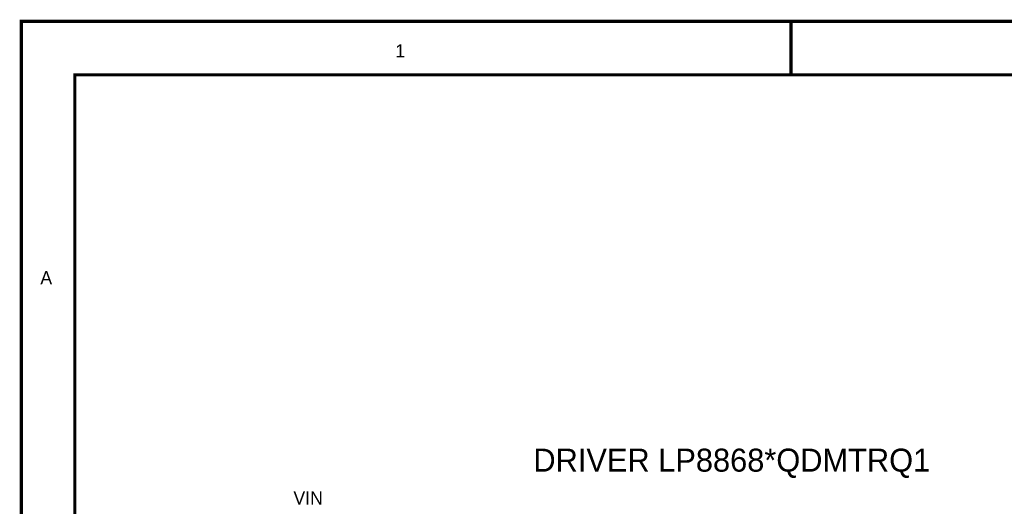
# Model space of a CAD drawing. Header units: inches. Extents: x 0 to 292, y 0 to 193.
# Tile 52 of 189: x 0 to 93, y 147 to 193. Entities that reach past the tile are written whole.
import ezdxf

# ---------------------------------------------------------------- set-up
doc = ezdxf.new("R2010")
doc.units = ezdxf.units.IN
doc.layers.add('Sheet', color=255, linetype='Continuous')

msp = doc.modelspace()

# ---------------------------------------------------------------- linework, layer by layer
at = {"layer": 'Sheet'}
for points in [[(0.058, 193.04, 0.3, 0.3, 0), (292.061, 193.04, 0.3, 0.3, 0), (292.061, 0, 0.3, 0.3, 0), (0.058, 0, 0.3, 0.3, 0), (0.058, 193.04, 0.3, 0.3, 0)], [(0.058, 193.04, 0.0991, 0.0991, 0), (0.058, 0, 0.0991, 0.0991, 0), (292.061, 0, 0.0991, 0.0991, 0), (292.061, 193.04, 0.0991, 0.0991, 0), (0.058, 193.04, 0.0991, 0.0991, 0), (0.058, 193.04, 0.0991, 0.0991, 0)], [(5.144, 187.953, 0.3, 0.3, 0), (286.976, 187.953, 0.3, 0.3, 0), (286.976, 5.068, 0.3, 0.3, 0), (5.144, 5.068, 0.3, 0.3, 0), (5.144, 187.953, 0.3, 0.3, 0)], [(5.144, 187.953, 0.0991, 0.0991, 0), (5.144, 5.068, 0.0991, 0.0991, 0), (286.976, 5.068, 0.0991, 0.0991, 0), (286.976, 187.953, 0.0991, 0.0991, 0), (5.144, 187.953, 0.0991, 0.0991, 0), (5.144, 187.953, 0.0991, 0.0991, 0)]]:
    msp.add_lwpolyline(points, format="xyseb", close=True, dxfattribs=at)
for points in [[(0.058, 193.04, 0.3, 0.3, 0), (5.144, 193.04, 0.3, 0.3, 0)], [(73.064, 193.04, 0.3, 0.3, 0), (73.064, 187.953, 0.3, 0.3, 0)]]:
    msp.add_lwpolyline(points, format="xyseb", dxfattribs=at)

# ---------------------------------------------------------------- texts
for s, height, p in [('1', 1.247, (35.538, 189.61)), ('A', 1.247, (1.87, 168.091)), ('DRIVER LP8868*QDMTRQ1', 2.183, (48.631, 150.315)), ('VIN', 1.2474, (25.874, 147.197))]:
    msp.add_text(s, height=height, dxfattribs=at).set_placement(p)

doc.saveas('drawing.dxf')
